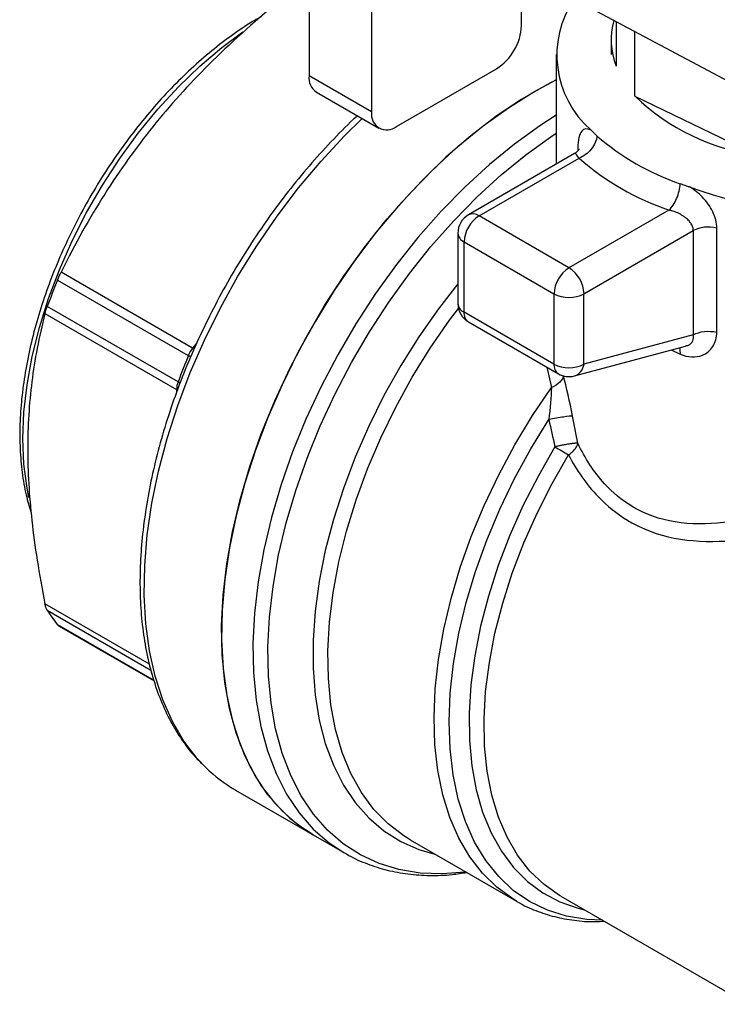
# Model space of a CAD drawing. Header units: inches. Extents: x 0.2 to 10.8, y 0.2 to 8.2.
# Tile 10 of 13: x 7.151 to 7.928, y 6.437 to 7.535. Entities that reach past the tile are written whole.
import ezdxf

# ---------------------------------------------------------------- set-up
doc = ezdxf.new("R2010")
doc.units = ezdxf.units.IN
doc.header["$MEASUREMENT"] = 0

msp = doc.modelspace()

# ---------------------------------------------------------------- linework, layer by layer
for p, q in [((8.0373, 7.4138), (7.5617, 7.6675)), ((7.4732, 7.6326), (7.4732, 7.4718)), ((7.5428, 7.5924), (7.5428, 7.4317)), ((7.7098, 7.5281), (7.7098, 7.5885)), ((7.8151, 7.5323), (7.8151, 7.4828)), ((7.8362, 7.4493), (7.8362, 7.521)), ((7.8096, 7.5119), (7.8096, 7.4959)), ((7.7486, 7.4959), (7.7486, 7.3736)), ((7.5706, 7.4156), (7.682, 7.4799)), ((7.5428, 7.4317), (7.4732, 7.4718)), ((7.7237, 7.454), (7.7486, 7.4674)), ((7.4813, 7.4538), (7.5509, 7.4136)), ((7.8362, 7.4493), (7.9732, 7.383)), ((7.7726, 7.3916), (7.7726, 7.3882)), ((7.7689, 7.3853), (7.6507, 7.317)), ((7.6625, 7.3159), (7.7739, 7.3802)), ((7.8741, 7.3223), (7.7627, 7.258)), ((7.7627, 7.258), (7.6625, 7.3159)), ((7.7794, 7.2291), (7.9012, 7.2994)), ((7.9012, 7.2994), (7.9012, 7.1833)), ((7.9273, 7.1862), (7.9273, 7.3023)), ((7.6389, 7.2966), (7.6389, 7.2181)), ((7.6458, 7.2869), (7.746, 7.2291)), ((7.6458, 7.2085), (7.6458, 7.2869)), ((7.193, 7.2444), (7.3387, 7.1603)), ((7.3435, 7.1685), (7.1969, 7.2531)), ((7.746, 7.2291), (7.746, 7.1506)), ((7.7794, 7.1506), (7.7794, 7.2291)), ((7.3273, 7.1308), (7.1816, 7.2149)), ((7.179, 7.207), (7.3256, 7.1223)), ((7.746, 7.1506), (7.6458, 7.2085)), ((7.6507, 7.1977), (7.7509, 7.1398)), ((7.9012, 7.1833), (7.7794, 7.1506)), ((7.3483, 7.1744), (7.3435, 7.1685)), ((7.7688, 7.1375), (7.8925, 7.1706)), ((7.8767, 7.1664), (7.8867, 7.1617)), ((7.3416, 7.1585), (7.3387, 7.1603)), ((7.7382, 7.1472), (7.7433, 7.1245)), ((7.3256, 7.1223), (7.3256, 7.1195)), ((7.3298, 7.1292), (7.3273, 7.1308)), ((7.2954, 6.8163), (7.179, 6.8835)), ((7.1816, 6.8764), (7.2971, 6.8097)), ((7.3002, 6.7982), (7.193, 6.8601)), ((7.1947, 6.8585), (7.3005, 6.7975)), ((7.3914, 6.6758), (7.4777, 6.626)), ((7.4777, 6.626), (7.5125, 6.6059)), ((7.5858, 6.6204), (7.7042, 6.5521)), ((7.7042, 6.5521), (7.7032, 6.5527)), ((7.7537, 6.5576), (7.9624, 6.4371))]:
    msp.add_line(p, q)
at = {"flags": 128}
for points in [[(7.1611, 7.0021), (7.1591, 7.0125), (7.1556, 7.0392), (7.1544, 7.0675), (7.1556, 7.0971), (7.1591, 7.1277), (7.1648, 7.1592), (7.1728, 7.1913), (7.1829, 7.2236), (7.1951, 7.2559), (7.2093, 7.288), (7.2253, 7.3195), (7.243, 7.3502), (7.2623, 7.3799), (7.283, 7.4082), (7.3049, 7.4349), (7.3278, 7.4598), (7.3516, 7.4827), (7.376, 7.5035), (7.3995, 7.5209)], [(7.7486, 7.4674), (7.7379, 7.4619), (7.7095, 7.4455), (7.6813, 7.4265), (7.6532, 7.405), (7.6257, 7.3812), (7.5988, 7.3551), (7.5728, 7.3271), (7.5477, 7.2972), (7.5238, 7.2657), (7.5013, 7.2328), (7.4802, 7.1986), (7.4608, 7.1635), (7.4431, 7.1277), (7.4272, 7.0913), (7.4134, 7.0547), (7.4016, 7.0181), (7.3919, 6.9817), (7.3845, 6.9458), (7.3793, 6.9105), (7.3764, 6.8763), (7.3758, 6.8432), (7.3776, 6.8114), (7.3816, 6.7813), (7.3879, 6.753), (7.3965, 6.7267), (7.4072, 6.7025), (7.42, 6.6807), (7.4349, 6.6613), (7.4517, 6.6446), (7.4703, 6.6306), (7.4777, 6.626)], [(7.4777, 6.626), (7.4608, 6.6372), (7.4431, 6.6526), (7.4272, 6.6707), (7.4134, 6.6913), (7.4016, 6.7143), (7.3919, 6.7396), (7.3845, 6.7669), (7.3793, 6.7962), (7.3764, 6.8271), (7.3758, 6.8595), (7.3776, 6.8933), (7.3816, 6.9281), (7.3879, 6.9637), (7.3965, 6.9999), (7.4072, 7.0364), (7.42, 7.073), (7.4349, 7.1096), (7.4517, 7.1457), (7.4703, 7.1812), (7.4905, 7.2158), (7.5124, 7.2494), (7.5356, 7.2816), (7.5601, 7.3124), (7.5857, 7.3413), (7.6122, 7.3684), (7.6394, 7.3934), (7.6672, 7.4161), (7.6954, 7.4363), (7.7237, 7.454)], [(7.3581, 6.7011), (7.3486, 6.7112), (7.3337, 6.7305), (7.3209, 6.7524), (7.3102, 6.7765), (7.3016, 6.8028), (7.2953, 6.8311), (7.2913, 6.8613), (7.2895, 6.893), (7.2901, 6.9261), (7.293, 6.9604), (7.2982, 6.9956), (7.3056, 7.0315), (7.3153, 7.0679), (7.3271, 7.1045), (7.3409, 7.1412), (7.3568, 7.1775), (7.3745, 7.2133), (7.3939, 7.2485), (7.415, 7.2826), (7.4375, 7.3155), (7.4614, 7.347), (7.4865, 7.3769), (7.5125, 7.405), (7.5323, 7.4244)], [(7.7486, 7.428), (7.7302, 7.4162), (7.702, 7.3959), (7.6742, 7.3733), (7.647, 7.3483), (7.6205, 7.3212), (7.5949, 7.2922), (7.5704, 7.2615), (7.5472, 7.2293), (7.5254, 7.1957), (7.5051, 7.1611), (7.4865, 7.1256), (7.4697, 7.0894), (7.4549, 7.0529), (7.442, 7.0163), (7.4313, 6.9797), (7.4228, 6.9435), (7.4164, 6.9079), (7.4124, 6.8732), (7.4107, 6.8394), (7.4112, 6.807), (7.4141, 6.7761), (7.4193, 6.7468), (7.4268, 6.7195), (7.4364, 6.6942), (7.4482, 6.6712), (7.4621, 6.6506), (7.4779, 6.6325), (7.4956, 6.6171), (7.5119, 6.6062)], [(7.648, 6.5845), (7.6472, 6.5844), (7.6215, 6.5824), (7.5968, 6.5833), (7.5733, 6.5872), (7.5511, 6.594), (7.5303, 6.6037), (7.5111, 6.6161), (7.4936, 6.6313), (7.478, 6.6491), (7.4644, 6.6695), (7.4528, 6.6921), (7.4432, 6.7171), (7.4359, 6.744), (7.4308, 6.7728), (7.4279, 6.8033), (7.4274, 6.8353), (7.4291, 6.8686), (7.4331, 6.9029), (7.4393, 6.938), (7.4477, 6.9737), (7.4583, 7.0097), (7.471, 7.0458), (7.4856, 7.0818), (7.5022, 7.1174), (7.5205, 7.1524), (7.5405, 7.1866), (7.562, 7.2197), (7.5849, 7.2515), (7.609, 7.2818), (7.6343, 7.3104), (7.6604, 7.337), (7.6872, 7.3616), (7.7146, 7.384), (7.7424, 7.404), (7.7486, 7.4081)], [(7.6389, 7.2402), (7.6173, 7.2123), (7.5956, 7.1812), (7.5753, 7.149), (7.5566, 7.1157), (7.5397, 7.0816), (7.5246, 7.047), (7.5114, 7.0122), (7.5003, 6.9774), (7.4913, 6.9428), (7.4845, 6.9087), (7.4799, 6.8753), (7.4776, 6.843), (7.4776, 6.8118), (7.4799, 6.782), (7.4845, 6.7539), (7.4913, 6.7277), (7.5003, 6.7035), (7.5114, 6.6815), (7.5246, 6.6619), (7.5397, 6.6448), (7.5566, 6.6303), (7.5753, 6.6186), (7.5956, 6.6097), (7.6133, 6.6046)], [(7.5858, 6.6204), (7.5787, 6.6248), (7.5612, 6.6382), (7.5454, 6.6544), (7.5316, 6.6731), (7.5198, 6.6943), (7.5102, 6.7178), (7.5028, 6.7434), (7.4976, 6.771), (7.4947, 6.8003), (7.4941, 6.831), (7.4958, 6.8631), (7.4999, 6.8962), (7.5062, 6.9301), (7.5148, 6.9645), (7.5255, 6.9993), (7.5383, 7.034), (7.5531, 7.0686), (7.5697, 7.1027), (7.5882, 7.136), (7.6082, 7.1684), (7.6297, 7.1995), (7.6395, 7.2126)], [(7.7032, 6.5527), (7.7, 6.5546), (7.6822, 6.5676), (7.6662, 6.5833), (7.6521, 6.6015), (7.6401, 6.6223), (7.6301, 6.6453), (7.6223, 6.6705), (7.6167, 6.6976), (7.6134, 6.7265), (7.6124, 6.757), (7.6137, 6.7887), (7.6173, 6.8215), (7.6232, 6.8552), (7.6313, 6.8894), (7.6416, 6.924), (7.6539, 6.9587), (7.6683, 6.9932), (7.6845, 7.0273), (7.7025, 7.0607), (7.7222, 7.0932), (7.7433, 7.1245)], [(7.8, 6.5308), (7.7826, 6.5316), (7.7599, 6.5353), (7.7386, 6.542), (7.7188, 6.5516), (7.7007, 6.5641), (7.6844, 6.5794), (7.67, 6.5974), (7.6576, 6.6179), (7.6474, 6.6407), (7.6394, 6.6658), (7.6336, 6.6928), (7.6302, 6.7217), (7.6291, 6.7521), (7.6304, 6.7839), (7.634, 6.8168), (7.6399, 6.8506), (7.6481, 6.8849), (7.6585, 6.9196), (7.6711, 6.9543), (7.6856, 6.9889), (7.7021, 7.023), (7.7204, 7.0564), (7.7403, 7.0888)], [(7.7471, 7.0585), (7.7286, 7.0263), (7.7118, 6.9934), (7.6969, 6.9599), (7.684, 6.9261), (7.673, 6.8922), (7.6643, 6.8586), (7.6577, 6.8255), (7.6535, 6.7932), (7.6515, 6.7618), (7.6518, 6.7317), (7.6544, 6.7031), (7.6594, 6.6762), (7.6665, 6.6513), (7.6759, 6.6284), (7.6874, 6.6078), (7.7009, 6.5897), (7.7164, 6.5741), (7.7336, 6.5613), (7.7526, 6.5513), (7.773, 6.5442), (7.7798, 6.5425)], [(7.7537, 6.5576), (7.7523, 6.5584), (7.7349, 6.5706), (7.7192, 6.5856), (7.7054, 6.6032), (7.6937, 6.6233), (7.6841, 6.6457), (7.6767, 6.6703), (7.6715, 6.6968), (7.6687, 6.7251), (7.6681, 6.7548), (7.6699, 6.7859), (7.674, 6.818), (7.6803, 6.8508), (7.6889, 6.8842), (7.6996, 6.9178), (7.7124, 6.9514), (7.7272, 6.9847), (7.7439, 7.0175), (7.7622, 7.0494)]]:
    msp.add_lwpolyline(points, dxfattribs=at)
for centre, radius, start, end in [((7.8598, 7.495), 0.1106, 145.756, 229.0239), ((7.8895, 7.5119), 0.0798, 164.2134, 201.3353), ((7.6494, 7.5308), 0.0605, 302.6055, 357.3945), ((7.4919, 7.4695), 0.0189, 172.7442, 235.9436), ((8.0061, 7.6255), 0.2447, 226.0433, 262.2655), ((7.5598, 7.4289), 0.0172, 170.786, 309.2033), ((8.0418, 7.7421), 0.4198, 249.9296, 307.9153), ((7.976, 7.6135), 0.2767, 228.8375, 251.1679), ((7.9706, 7.6051), 0.2988, 228.8375, 251.1679), ((7.6625, 7.2966), 0.0236, 119.9973, 180), ((7.6821, 7.2853), 0.0363, 122.6055, 177.3945), ((7.6556, 7.3062), 0.0119, 54.3824, 114.3071), ((7.6507, 7.2978), 0.0119, 185.6948, 245.6253), ((7.7823, 7.2274), 0.0363, 122.6055, 177.3945), ((7.7432, 7.2274), 0.0363, 2.6055, 57.3945), ((7.8548, 6.9707), 0.7161, 157.5283, 160.0603), ((7.7627, 7.2613), 0.0363, 242.6097, 297.3903), ((7.6625, 7.2181), 0.0236, 180, 240.0027), ((7.6507, 7.2193), 0.0119, 185.6948, 245.6253), ((7.6577, 7.2074), 0.012, 174.669, 234.0188), ((7.3698, 7.1474), 0.0337, 141.2974, 157.4932), ((8.0005, 6.8866), 0.7161, 157.5283, 160.0603), ((7.7576, 7.1494), 0.0117, 173.8462, 234.8417), ((7.7627, 7.1829), 0.0363, 242.6097, 297.3903), ((7.7634, 7.1527), 0.0162, 289.6861, 352.7234), ((7.7627, 7.1603), 0.0236, 240.0027, 284.9958), ((7.3508, 7.1219), 0.0252, 159.3212, 179.0099), ((8.0775, 7.5932), 0.6285, 238.2833, 239.8906), ((7.333, 6.9707), 0.1784, 211.9023, 218.299), ((7.4752, 6.8205), 0.1672, 225.5709, 239.9414)]:
    msp.add_arc(centre, radius, start, end)
for points, knots in [([(7.4395, 7.5549), (7.4101, 7.5306), (7.3847, 7.5076), (7.3387, 7.4617), (7.3181, 7.4388), (7.28, 7.3913), (7.2624, 7.3668), (7.2288, 7.3137), (7.2128, 7.2852), (7.1969, 7.2531)], [0, 0, 0, 0, 0.25, 0.25, 0.5, 0.5, 0.75, 0.75, 1, 1, 1, 1]), ([(7.4198, 7.5378), (7.4162, 7.5358), (7.4046, 7.5293), (7.3852, 7.5159), (7.3618, 7.4977), (7.3389, 7.4774), (7.3166, 7.4553), (7.2952, 7.4314), (7.2748, 7.4059), (7.2555, 7.3791), (7.2374, 7.3512), (7.2208, 7.3223), (7.2057, 7.2927), (7.1922, 7.2625), (7.1805, 7.2321), (7.1706, 7.2016), (7.1627, 7.1713), (7.1567, 7.1413), (7.1527, 7.1119), (7.1508, 7.0834), (7.151, 7.0559), (7.1533, 7.0296), (7.1574, 7.0057), (7.1617, 6.9915), (7.1637, 6.985)], [0, 0, 0, 0, 0.021305, 0.068271, 0.11522, 0.162144, 0.209041, 0.255911, 0.302761, 0.349594, 0.396417, 0.443236, 0.490057, 0.536885, 0.583726, 0.630588, 0.677475, 0.724395, 0.771352, 0.818348, 0.865381, 0.912444, 0.959509, 1, 1, 1, 1]), ([(7.527, 7.4275), (7.5266, 7.4271), (7.5176, 7.4191), (7.5006, 7.4017), (7.4761, 7.3751), (7.4526, 7.3468), (7.4302, 7.3171), (7.409, 7.2861), (7.3891, 7.254), (7.3707, 7.2211), (7.3539, 7.1875), (7.3386, 7.1534), (7.3251, 7.119), (7.3135, 7.0844), (7.3037, 7.05), (7.2959, 7.0159), (7.2901, 6.9822), (7.2863, 6.9492), (7.2846, 6.9171), (7.285, 6.886), (7.2875, 6.8561), (7.2921, 6.8277), (7.2989, 6.8008), (7.3077, 6.7757), (7.3185, 6.7525), (7.3313, 6.7316), (7.3439, 6.7149), (7.3528, 6.7063), (7.3562, 6.703)], [0, 0, 0, 0, 0.001752, 0.042355, 0.082937, 0.123501, 0.16405, 0.20459, 0.245123, 0.285654, 0.326188, 0.366728, 0.407279, 0.447845, 0.488431, 0.52904, 0.569677, 0.610344, 0.651042, 0.691768, 0.732515, 0.773263, 0.813982, 0.854628, 0.895149, 0.935483, 0.97558, 1, 1, 1, 1]), ([(7.7873, 7.4115), (7.7831, 7.4136), (7.7754, 7.413), (7.7726, 7.4004), (7.7726, 7.3916)], [0, 0, 0, 0, 0.0738176, 0.1560133, 0.1560133, 0.1560133, 0.1560133]), ([(7.7938, 7.4051), (7.7927, 7.4062), (7.791, 7.4078), (7.7891, 7.4097), (7.7881, 7.4108), (7.7876, 7.4113), (7.7873, 7.4115)], [0, 0, 0, 0, 0.501056, 0.762325, 0.887452, 1, 1, 1, 1]), ([(7.7939, 7.4051), (7.7934, 7.4002), (7.7911, 7.3948), (7.7838, 7.3856), (7.7789, 7.382), (7.7739, 7.3802)], [0, 0, 0, 0, 0.5, 0.5, 1, 1, 1, 1]), ([(7.7744, 7.3897), (7.7743, 7.3898), (7.7742, 7.39), (7.7726, 7.3879), (7.7701, 7.3861), (7.7689, 7.3852)], [0, 0, 0, 0, 0.228546, 0.617092, 1, 1, 1, 1]), ([(7.7739, 7.3802), (7.7728, 7.3817), (7.7707, 7.3848), (7.7693, 7.3859), (7.7689, 7.3852), (7.7689, 7.3852)], [0, 0, 0, 0, 0.492572, 0.988637, 1, 1, 1, 1]), ([(7.8741, 7.3223), (7.8773, 7.3252), (7.8804, 7.3299), (7.8849, 7.3406), (7.8864, 7.3465), (7.8867, 7.3515)], [0, 0, 0, 0, 0.5, 0.5, 1, 1, 1, 1]), ([(7.8978, 7.3477), (7.8976, 7.3478), (7.8971, 7.348), (7.8962, 7.3482), (7.8946, 7.3488), (7.8913, 7.3499), (7.8885, 7.3509), (7.8867, 7.3515)], [0, 0, 0, 0, 0.055407, 0.114755, 0.240706, 0.500561, 1, 1, 1, 1]), ([(7.9273, 7.3023), (7.9273, 7.3082), (7.9241, 7.3206), (7.9125, 7.3368), (7.9025, 7.3448), (7.8978, 7.3477)], [0.0356945, 0.0356945, 0.0356945, 0.0356945, 0.0904755, 0.1452566, 0.1917337, 0.1917337, 0.1917337, 0.1917337]), ([(7.9012, 7.2994), (7.9012, 7.3), (7.9012, 7.3013), (7.9007, 7.3032), (7.9, 7.3051), (7.8987, 7.3075), (7.8964, 7.3105), (7.8931, 7.3136), (7.8889, 7.3165), (7.8841, 7.3191), (7.8788, 7.3212), (7.8755, 7.322), (7.8741, 7.3223)], [0, 0, 0, 0, 0.056185, 0.113915, 0.173506, 0.235247, 0.349081, 0.482198, 0.580676, 0.742245, 0.888973, 1, 1, 1, 1]), ([(7.9273, 7.3023), (7.923, 7.3034), (7.9181, 7.3037), (7.9089, 7.3026), (7.9046, 7.3013), (7.9012, 7.2994)], [0, 0, 0, 0, 0.5, 0.5, 1, 1, 1, 1]), ([(7.179, 7.207), (7.1723, 7.1807), (7.1675, 7.1558), (7.1613, 7.1063), (7.1598, 7.0817), (7.1598, 7.0309), (7.1613, 7.0046), (7.1675, 6.9479), (7.1723, 6.9176), (7.179, 6.8835)], [0, 0, 0, 0, 0.25, 0.25, 0.5, 0.5, 0.75, 0.75, 1, 1, 1, 1]), ([(7.8867, 7.1617), (7.8951, 7.1582), (7.9099, 7.1574), (7.9244, 7.1693), (7.9273, 7.1804), (7.9273, 7.1862)], [0, 0, 0, 0, 0.0813558, 0.135593, 0.1898301, 0.1898301, 0.1898301, 0.1898301]), ([(7.8924, 7.1709), (7.8935, 7.1712), (7.8961, 7.1716), (7.8988, 7.1738), (7.9008, 7.1765), (7.9017, 7.1798), (7.9014, 7.1821), (7.9012, 7.1833)], [0, 0, 0, 0, 0.173487, 0.377768, 0.580225, 0.785958, 1, 1, 1, 1]), ([(7.9012, 7.1833), (7.9046, 7.1852), (7.9089, 7.1865), (7.9181, 7.1875), (7.923, 7.1872), (7.9273, 7.1862)], [0, 0, 0, 0, 0.5, 0.5, 1, 1, 1, 1]), ([(7.8867, 7.1617), (7.8868, 7.1638), (7.8868, 7.1667), (7.886, 7.1683), (7.8857, 7.1688)], [0, 0, 0, 0, 0.696945, 1, 1, 1, 1]), ([(7.7726, 7.0625), (7.7722, 7.0625), (7.7715, 7.0625), (7.7701, 7.0625), (7.7684, 7.0623), (7.766, 7.062), (7.7629, 7.0616), (7.7591, 7.0609), (7.7554, 7.0603), (7.7512, 7.0594), (7.7485, 7.0588), (7.7471, 7.0585)], [0, 0, 0, 0, 0.0998998, 0.1783547, 0.2502577, 0.3568668, 0.5000948, 0.6081455, 0.7499286, 0.862517, 1, 1, 1, 1]), ([(7.7622, 7.0494), (7.7629, 7.05), (7.7643, 7.0509), (7.7667, 7.0531), (7.7693, 7.0558), (7.7712, 7.0586), (7.7722, 7.0609), (7.7725, 7.0619), (7.7726, 7.0625)], [0, 0, 0, 0, 0.13271, 0.250212, 0.499998, 0.749784, 0.87452, 1, 1, 1, 1]), ([(8.1226, 7.036), (8.0648, 7.0091), (7.9658, 6.9682), (7.8707, 6.9713), (7.825, 6.9962), (7.7978, 7.0188), (7.7805, 7.0458), (7.7726, 7.0625)], [4.659336, 4.659336, 4.659336, 4.659336, 5.178575, 5.524735, 5.568005, 5.697814, 5.870894, 5.870894, 5.870894, 5.870894]), ([(7.7623, 7.0495), (7.7711, 7.0325), (7.7902, 7.0048), (7.8197, 6.9809), (7.869, 6.9539), (7.9558, 6.9473), (8.043, 6.9727), (8.0885, 6.9898)], [4.791493, 4.791493, 4.791493, 4.791493, 4.964573, 5.094383, 5.137653, 5.483813, 5.870894, 5.870894, 5.870894, 5.870894]), ([(7.1948, 6.8586), (7.1947, 6.8586), (7.194, 6.8588), (7.1935, 6.8595), (7.193, 6.8601)], [0, 0, 0, 0, 0.171155, 1, 1, 1, 1]), ([(7.512, 6.6065), (7.5138, 6.6054), (7.5221, 6.6001), (7.5381, 6.5933), (7.5601, 6.5862), (7.5833, 6.582), (7.6075, 6.5804), (7.6293, 6.581), (7.6433, 6.5833), (7.6487, 6.5841)], [0, 0, 0, 0, 0.04739, 0.215187, 0.382999, 0.551441, 0.721042, 0.892087, 1, 1, 1, 1]), ([(7.7032, 6.5529), (7.7042, 6.5522), (7.7112, 6.5476), (7.7258, 6.5413), (7.7466, 6.5343), (7.7687, 6.5304), (7.7872, 6.5288), (7.7985, 6.5296), (7.8019, 6.5298)], [0, 0, 0, 0, 0.036204, 0.252942, 0.469593, 0.68707, 0.906213, 1, 1, 1, 1])]:
    msp.add_open_spline(points, degree=3, knots=knots)
for points in [[(7.193, 7.2444), (7.1942, 7.2474), (7.1956, 7.2504), (7.1969, 7.2531)], [(7.179, 7.207), (7.1796, 7.2092), (7.1805, 7.2119), (7.1816, 7.2149)], [(7.7566, 7.1378), (7.7563, 7.1354), (7.7534, 7.1304), (7.747, 7.1262), (7.7433, 7.1245)], [(7.7667, 7.0928), (7.7638, 7.1087), (7.7599, 7.1249), (7.7566, 7.1378)], [(7.7433, 7.1245), (7.7426, 7.1142), (7.7417, 7.1015), (7.7403, 7.0888)], [(7.7667, 7.0928), (7.7651, 7.0928), (7.7577, 7.092), (7.7458, 7.0899), (7.7403, 7.0888)], [(7.7726, 7.0625), (7.7705, 7.0726), (7.7686, 7.0827), (7.7667, 7.0928)], [(7.7403, 7.0888), (7.7425, 7.0787), (7.7447, 7.0686), (7.7471, 7.0585)], [(7.1816, 6.8764), (7.1805, 6.8781), (7.1796, 6.8806), (7.179, 6.8835)]]:
    msp.add_open_spline(points, degree=3)

doc.saveas('drawing.dxf')
